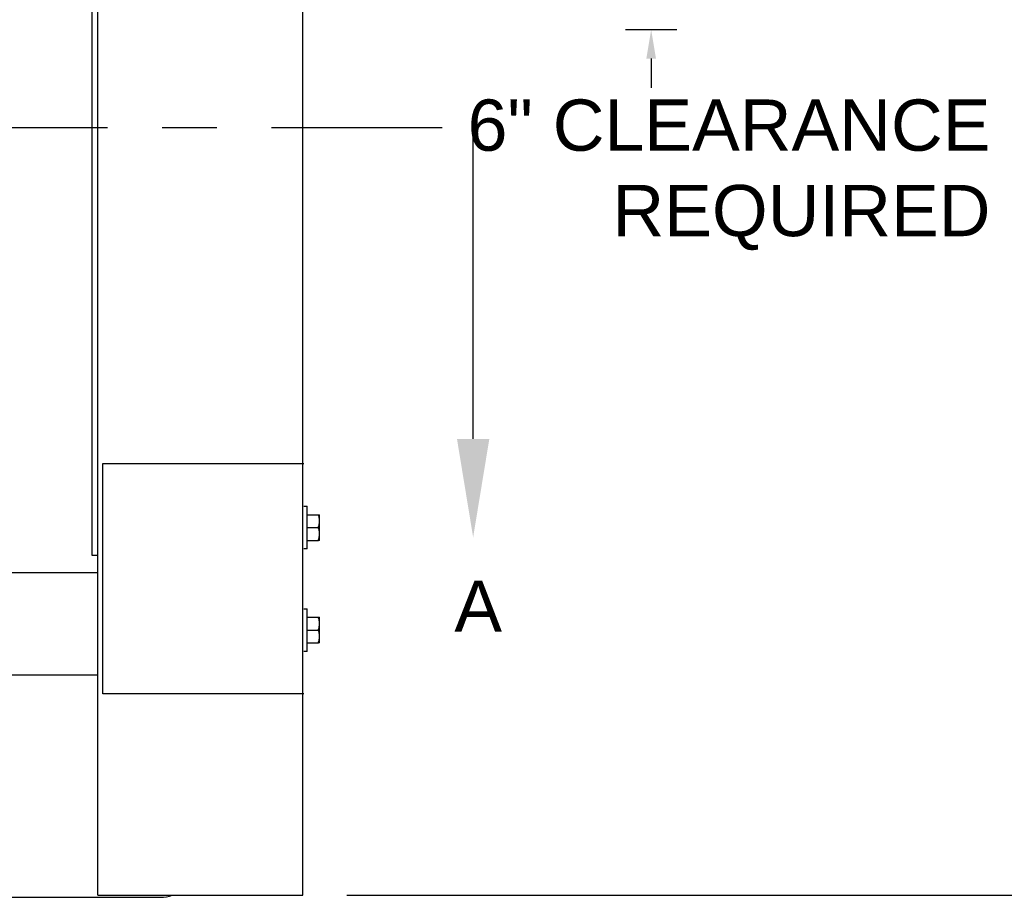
# Model space of a CAD drawing. Header units: inches. Extents: x 144.9 to 238.4, y 214.8 to 247.7.
# Tile 150 of 256: x 182.6 to 184.4, y 220.3 to 221.9. Entities that reach past the tile are written whole.
import ezdxf
from ezdxf import colors
from ezdxf.entities.mleader import LeaderData, LeaderLine
from ezdxf.math import Vec2, Vec3

# ---------------------------------------------------------------- set-up
doc = ezdxf.new("R2010")
doc.units = ezdxf.units.IN
doc.header["$LTSCALE"] = 0.25
doc.header["$MEASUREMENT"] = 0
doc.linetypes.add('CENTER', pattern=[2, 1.25, -0.25, 0.25, -0.25])
for name, color, linetype in [('ANNOTATIONS', 1, 'Continuous'), ('MOTOR RH', 7, 'Continuous'), ('SECTION CUTS', 6, 'CENTER')]:
    doc.layers.add(name, color=color, linetype=linetype)
doc.styles.add('ARIAL', font='arial.ttf', dxfattribs={"height": 0.09375})
doc.styles.get("Standard").update_dxf_attribs({"font": 'romans.shx'})

msp = doc.modelspace()

# ---------------------------------------------------------------- linework, layer by layer
at = {"layer": 'ANNOTATIONS'}
for p, q in [((183.66517, 221.8898), (183.75944, 221.8898)), ((183.7123, 221.83666), (183.7123, 221.78352)), ((183.15577, 220.30619), (184.7371, 220.30619))]:
    msp.add_line(p, q, dxfattribs=at)
msp.add_solid([(183.70345, 221.83666), (183.72116, 221.83666), (183.7123, 221.8898)], dxfattribs=at)
at = {"layer": 'MOTOR RH'}
for p, q in [((182.70036, 220.30619), (182.70036, 224.2698)), ((182.69009, 220.92749), (182.69009, 224.15206)), ((183.07536, 220.30619), (183.07536, 224.06424)), ((182.70928, 220.67458), (182.70928, 221.09578)), ((182.70928, 221.09578), (183.07681, 221.09578)), ((183.07681, 221.018), (183.08306, 221.018)), ((183.08306, 220.93987), (183.08306, 221.018)), ((183.08306, 221.00237), (183.10371, 221.00237)), ((183.10581, 220.9555), (183.10581, 221.00237)), ((183.08306, 220.97893), (183.10371, 220.97893)), ((183.08306, 220.9555), (183.10371, 220.9555)), ((183.08306, 220.93987), (183.07681, 220.93987)), ((182.70036, 220.92749), (182.69009, 220.92749)), ((182.70036, 220.89624), (182.47759, 220.89624)), ((183.07681, 220.8305), (183.08306, 220.8305)), ((183.08306, 220.75237), (183.08306, 220.8305)), ((183.08306, 220.81487), (183.10371, 220.81487)), ((183.10581, 220.768), (183.10581, 220.81487)), ((183.08306, 220.79143), (183.10371, 220.79143)), ((183.08306, 220.768), (183.10371, 220.768)), ((183.08306, 220.75237), (183.07681, 220.75237)), ((182.70036, 220.70874), (177.63005, 220.70874)), ((183.07681, 220.67458), (182.70928, 220.67458)), ((182.70036, 220.30619), (183.07536, 220.30619)), ((182.47759, 220.30249), (182.81509, 220.30249))]:
    msp.add_line(p, q, dxfattribs=at)
at = {"layer": 'MOTOR RH', "ltscale": 0.25}
msp.add_line((182.70928, 220.86224), (182.70928, 220.90813), dxfattribs=at)
at = {"layer": 'MOTOR RH'}
msp.add_arc((182.81509, 220.36499), 0.0625, 270, 289.82729, dxfattribs=at)
for points, knots in [([(183.10581, 220.99065), (183.10581, 220.99093), (183.10579, 220.99303), (183.10533, 220.997), (183.10426, 221.00057), (183.10371, 221.00237)], [0, 0, 0, 0, 0.0700919, 0.5307854, 1, 1, 1, 1]), ([(183.10371, 221.00237), (183.10456, 221.00237), (183.10568, 221.00237), (183.10578, 221.00237), (183.10581, 221.00237)], [0, 0, 0, 0, 0.75369373, 1, 1, 1, 1]), ([(183.10371, 220.97893), (183.1043, 220.98084), (183.10548, 220.98468), (183.1057, 220.98865), (183.10581, 220.99065)], [0, 0, 0, 0, 0.495458, 1, 1, 1, 1]), ([(183.10581, 220.96722), (183.10581, 220.96749), (183.10579, 220.9696), (183.10533, 220.97356), (183.10426, 220.97713), (183.10371, 220.97893)], [0, 0, 0, 0, 0.0700919, 0.5307854, 1, 1, 1, 1]), ([(183.10371, 220.9555), (183.1043, 220.9574), (183.10548, 220.96124), (183.1057, 220.96521), (183.10581, 220.96722)], [0, 0, 0, 0, 0.495458, 1, 1, 1, 1]), ([(183.10581, 220.9555), (183.10578, 220.9555), (183.10568, 220.9555), (183.10456, 220.9555), (183.10371, 220.9555)], [0, 0, 0, 0, 0.24630627, 1, 1, 1, 1]), ([(183.10581, 220.80315), (183.10581, 220.80343), (183.10579, 220.80553), (183.10533, 220.8095), (183.10426, 220.81307), (183.10371, 220.81487)], [0, 0, 0, 0, 0.0700919, 0.5307854, 1, 1, 1, 1]), ([(183.10371, 220.81487), (183.10456, 220.81487), (183.10568, 220.81487), (183.10578, 220.81487), (183.10581, 220.81487)], [0, 0, 0, 0, 0.75369373, 1, 1, 1, 1]), ([(183.10371, 220.79143), (183.1043, 220.79334), (183.10548, 220.79718), (183.1057, 220.80115), (183.10581, 220.80315)], [0, 0, 0, 0, 0.495458, 1, 1, 1, 1]), ([(183.10581, 220.77972), (183.10581, 220.77999), (183.10579, 220.7821), (183.10533, 220.78606), (183.10426, 220.78963), (183.10371, 220.79143)], [0, 0, 0, 0, 0.0700919, 0.5307854, 1, 1, 1, 1]), ([(183.10371, 220.768), (183.1043, 220.7699), (183.10548, 220.77374), (183.1057, 220.77771), (183.10581, 220.77972)], [0, 0, 0, 0, 0.495458, 1, 1, 1, 1]), ([(183.10581, 220.768), (183.10578, 220.768), (183.10568, 220.768), (183.10456, 220.768), (183.10371, 220.768)], [0, 0, 0, 0, 0.24630627, 1, 1, 1, 1])]:
    msp.add_open_spline(points, degree=3, knots=knots, dxfattribs=at)
at = {"layer": 'SECTION CUTS'}
msp.add_line((176.89275, 221.71057), (183.38674, 221.71057), dxfattribs=at)

# ---------------------------------------------------------------- texts
at = {"layer": 'ANNOTATIONS', "insert": (184.3328, 221.62404), "char_height": 0.09375, "attachment_point": 6, "style": 'ARIAL'}
msp.add_mtext('6" CLEARANCE\\PREQUIRED', dxfattribs=at)
at = {"layer": 'SECTION CUTS', "style": 'ARIAL'}
msp.add_text('A', height=0.09375, dxfattribs=at).set_placement((183.35227, 220.78814))

# ---------------------------------------------------------------- leaders
at = {"layer": 'SECTION CUTS'}
ml = msp.add_multileader_mtext('Standard', dxfattribs=at)
ml.set_content('', color=256)
ml.set_leader_properties()
ml.build(insert=Vec2(0, 0))
ml.multileader.update_dxf_attribs({"dogleg_length": 0, "arrow_head_size": 0.18})
ctx = ml.context
ctx.base_point, ctx.char_height, ctx.arrow_head_size, ctx.landing_gap_size, ctx.plane_origin = Vec3(183.38674, 221.71057), 0.18, 0.18, 0, Vec3(183.38674, 220.96105)
notes = []
notes.append((ctx, [(0, (1, 1, 0), (183.38674, 221.71057), (1, 0), 0, [(0, [(183.38674, 220.96105)], 0, [])])]))
ctx.mtext.insert, ctx.mtext.flow_direction = Vec3(183.38674, 221.80057), 5
for ctx, leaders in notes:
    for number, flags, end, landing, length, lines in leaders:
        leader = LeaderData()
        leader.index, (leader.has_last_leader_line, leader.has_dogleg_vector, leader.attachment_direction) = number, flags
        leader.last_leader_point, leader.dogleg_vector, leader.dogleg_length = Vec3(end), Vec3(landing), length
        for number, points, colour, breaks in lines:
            line = LeaderLine()
            line.index, line.vertices, line.color, line.breaks = number, Vec3.list(points), colors.encode_raw_color(colour), breaks
            leader.lines.append(line)
        ctx.leaders.append(leader)

doc.saveas('drawing.dxf')
